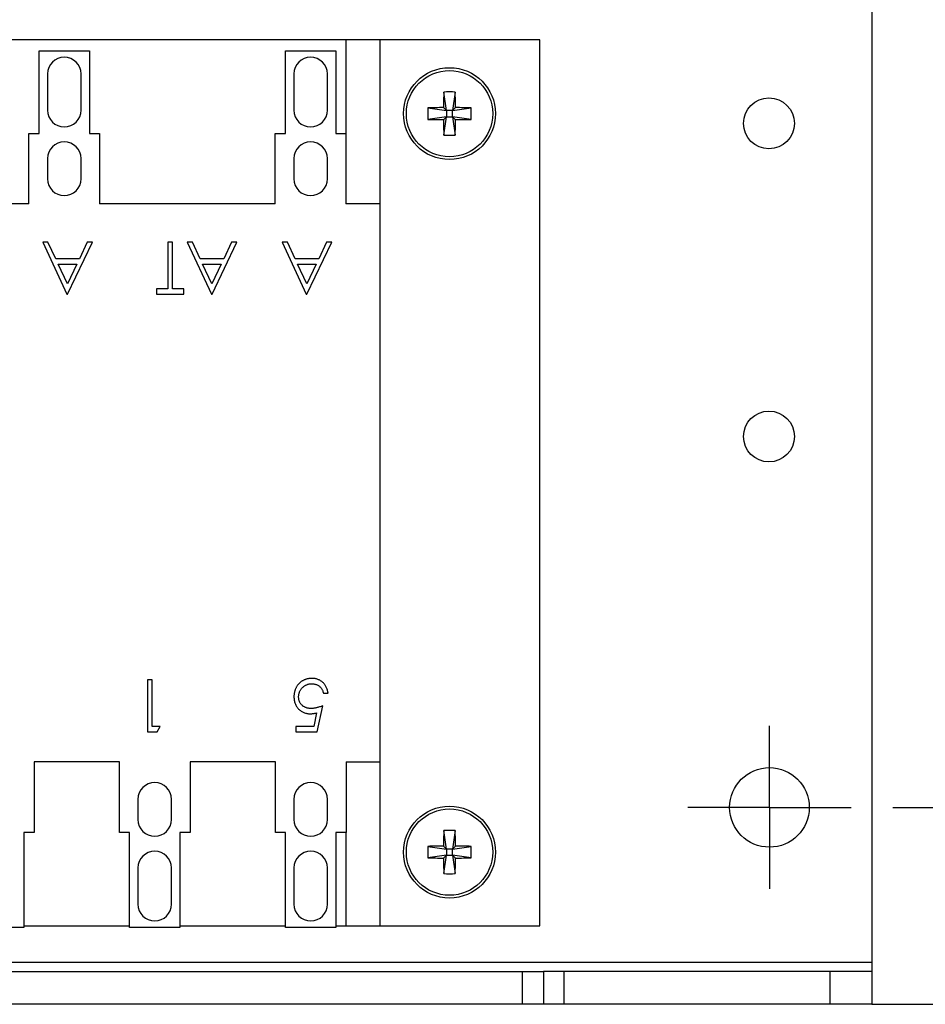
# Model space of a CAD drawing. Header units: inches. Extents: x 0.5 to 21.5, y 0.5 to 16.5.
# Tile 4 of 11: x 10.8 to 13, y 7.8 to 10.2. Entities that reach past the tile are written whole.
import ezdxf

# ---------------------------------------------------------------- set-up
doc = ezdxf.new("R2010")
doc.units = ezdxf.units.IN
doc.header["$LTSCALE"] = 2
doc.header["$MEASUREMENT"] = 0
doc.linetypes.add('CENTERX2', pattern=[0.8, 0.5, -0.1, 0.1, -0.1])
doc.layers.add('CENTER', color=40, linetype='CENTERX2')
doc.layers.add('DIMENSIONS', color=140, linetype='Continuous', lineweight=25)
doc.styles.add('SLDTEXTSTYLE0', font='TXT', dxfattribs={"width": 0.7})
doc.dimstyles.new('SLDDIMSTYLE0', dxfattribs={"dimtxt": 0.169922, "dimasz": 0.26, "dimexe": 0, "dimexo": 0.0625, "dimgap": 0.04248, "dimtad": 0, "dimtih": 1, "dimtoh": 1, "dimrnd": 1e-09, "dimzin": 12, "dimdsep": 46, "dimtxsty": 'SLDTEXTSTYLE0', "dimsah": 1, "dimcen": 0.09, "dimadec": 0, "dimazin": 3, "dimtfac": 1, "dimtofl": 0, "dimtmove": 0, "dimatfit": 3, "dimfxl": 0, "dimfrac": 2, "dimtolj": 1, "dimtzin": 12, "dimarcsym": 0})

# ---------------------------------------------------------------- blocks, each defined once
blk = doc.blocks.new('_D')
at = {"layer": 'DIMENSIONS'}
for p, q in [((12.909, 12.4173), (14.0044, 12.4173)), ((13.7544, 12.4173), (13.7544, 10.8527)), ((13.4313, 10.5446), (13.3742, 10.5446)), ((13.3742, 10.5446), (13.3742, 10.2745)), ((14.0776, 10.5446), (14.1346, 10.5446)), ((14.1346, 10.5446), (14.1346, 10.2745)), ((13.3742, 10.2745), (13.4313, 10.2745)), ((14.1346, 10.2745), (14.0776, 10.2745)), ((13.7544, 8.2785), (13.7544, 10.2365)), ((12.909, 8.2785), (14.0044, 8.2785))]:
    blk.add_line(p, q, dxfattribs=at)
for points in [[(13.7544, 12.4173), (13.7144, 12.1573), (13.7944, 12.1573)], [(13.7544, 8.2785), (13.7944, 8.5385), (13.7144, 8.5385)]]:
    blk.add_solid(points, dxfattribs=at)
at = {"layer": 'DIMENSIONS', "char_height": 0.16667, "attachment_point": 1, "style": 'SLDTEXTSTYLE0'}
for s, insert in [('4.14', (13.502, 10.7975)), ('105.1', (13.4313, 10.4894))]:
    blk.add_mtext(s, dxfattribs=dict(at, insert=insert))
blk = doc.blocks.new('_D_1')
at = {"layer": 'DIMENSIONS'}
for p, q in [((12.9588, 12.6811), (14.9493, 12.6811)), ((14.6993, 12.6811), (14.6993, 10.8527)), ((14.3762, 10.5446), (14.3191, 10.5446)), ((14.3191, 10.5446), (14.3191, 10.2745)), ((15.0225, 10.5446), (15.0795, 10.5446)), ((15.0795, 10.5446), (15.0795, 10.2745)), ((14.3191, 10.2745), (14.3762, 10.2745)), ((15.0795, 10.2745), (15.0225, 10.2745)), ((14.6993, 7.8061), (14.6993, 10.2365)), ((12.8588, 7.8061), (14.9493, 7.8061))]:
    blk.add_line(p, q, dxfattribs=at)
for points in [[(14.6993, 12.6811), (14.6593, 12.4211), (14.7393, 12.4211)], [(14.6993, 7.8061), (14.7393, 8.0661), (14.6593, 8.0661)]]:
    blk.add_solid(points, dxfattribs=at)
at = {"layer": 'DIMENSIONS', "char_height": 0.16667, "attachment_point": 1, "style": 'SLDTEXTSTYLE0'}
for s, insert in [('4.88', (14.4468, 10.7975)), ('123.8', (14.3762, 10.4894))]:
    blk.add_mtext(s, dxfattribs=dict(at, insert=insert))
blk = doc.blocks.new('SW_CENTERMARKSYMBOL_3')
at = {"layer": 'CENTER', "color": 0}
for p, q in [((0, 0.1), (0, 0.1955)), ((0, 0), (0, 0.1)), ((-0.1, 0), (-0.1955, 0)), ((0, 0), (-0.1, 0)), ((0, 0), (0, -0.1)), ((0, 0), (0.1, 0)), ((0.1, 0), (0.1955, 0)), ((0, -0.1), (0, -0.1955))]:
    blk.add_line(p, q, dxfattribs=at)

msp = doc.modelspace()

# ---------------------------------------------------------------- linework, layer by layer
for p, q in [((12.8588, 10.2165), (12.8588, 7.9061)), ((11.5983, 10.12), (9.929, 10.12)), ((11.5983, 9.7263), (11.5983, 10.12)), ((11.679, 10.12), (11.5983, 10.12)), ((11.679, 10.12), (11.679, 9.7263)), ((12.0629, 10.12), (11.679, 10.12)), ((12.0629, 7.9941), (12.0629, 10.12)), ((10.8624, 9.8953), (10.8624, 10.0938)), ((10.8624, 10.0938), (10.9833, 10.0938)), ((10.9833, 10.0938), (10.9833, 9.8953)), ((11.4529, 9.8953), (11.4529, 10.0938)), ((11.4529, 10.0938), (11.5738, 10.0938)), ((11.5738, 10.0938), (11.5738, 9.8953)), ((10.8826, 10.0381), (10.8826, 9.9511)), ((10.9631, 9.9511), (10.9631, 10.0381)), ((11.4731, 10.0381), (11.4731, 9.9511)), ((11.5536, 9.9511), (11.5536, 10.0381)), ((11.8391, 9.9502), (11.8326, 9.9946)), ((11.8601, 9.9946), (11.8536, 9.9502)), ((11.7946, 9.9567), (11.8391, 9.9502)), ((11.8391, 9.9502), (11.8319, 9.9573)), ((11.8536, 9.9502), (11.8391, 9.9502)), ((11.8391, 9.9502), (11.8391, 9.9356)), ((11.8608, 9.9573), (11.8536, 9.9502)), ((11.8536, 9.9502), (11.8981, 9.9567)), ((11.8536, 9.9356), (11.8536, 9.9502)), ((11.8391, 9.9356), (11.7946, 9.9291)), ((11.8391, 9.9356), (11.8319, 9.9284)), ((11.8326, 9.8911), (11.8391, 9.9356)), ((11.8391, 9.9356), (11.8536, 9.9356)), ((11.8981, 9.9291), (11.8536, 9.9356)), ((11.8608, 9.9284), (11.8536, 9.9356)), ((11.8536, 9.9356), (11.8601, 9.8911)), ((10.8382, 9.7263), (10.8382, 9.8953)), ((10.8382, 9.8953), (10.8624, 9.8953)), ((10.9833, 9.8953), (11.0075, 9.8953)), ((11.0075, 9.8953), (11.0075, 9.7263)), ((11.4287, 9.7263), (11.4287, 9.8953)), ((11.4287, 9.8953), (11.4529, 9.8953)), ((11.5738, 9.8953), (11.598, 9.8953)), ((11.598, 9.8953), (11.598, 9.7263)), ((10.8826, 9.8349), (10.8826, 9.7865)), ((10.9631, 9.7865), (10.9631, 9.8349)), ((11.4731, 9.8349), (11.4731, 9.7865)), ((11.5536, 9.7865), (11.5536, 9.8349)), ((10.8382, 9.7263), (10.4169, 9.7263)), ((11.4287, 9.7263), (11.0075, 9.7263)), ((11.5983, 9.7263), (11.598, 9.7263)), ((11.679, 9.7263), (11.5983, 9.7263)), ((11.679, 9.7263), (11.679, 8.3878)), ((10.8838, 9.6349), (10.8716, 9.6349)), ((10.8716, 9.6349), (10.9293, 9.5099)), ((10.9023, 9.5949), (10.8838, 9.6349)), ((10.9309, 9.5099), (10.9902, 9.6349)), ((10.978, 9.6349), (10.959, 9.5949)), ((10.9902, 9.6349), (10.978, 9.6349)), ((11.1825, 9.6349), (11.1713, 9.6349)), ((11.1713, 9.6349), (11.1713, 9.5228)), ((11.1825, 9.5228), (11.1825, 9.6349)), ((11.23, 9.6349), (11.2178, 9.6349)), ((11.2178, 9.6349), (11.2755, 9.5099)), ((11.2485, 9.5949), (11.23, 9.6349)), ((11.2771, 9.5099), (11.3364, 9.6349)), ((11.3241, 9.6349), (11.3051, 9.5949)), ((11.3364, 9.6349), (11.3241, 9.6349)), ((11.4576, 9.6349), (11.4454, 9.6349)), ((11.4454, 9.6349), (11.5031, 9.5099)), ((11.476, 9.5949), (11.4576, 9.6349)), ((11.5047, 9.5099), (11.564, 9.6349)), ((11.5517, 9.6349), (11.5327, 9.5949)), ((11.564, 9.6349), (11.5517, 9.6349)), ((10.959, 9.5949), (10.9023, 9.5949)), ((11.3051, 9.5949), (11.2485, 9.5949)), ((11.5327, 9.5949), (11.476, 9.5949)), ((10.9303, 9.5343), (10.9082, 9.5821)), ((10.9082, 9.5821), (10.9529, 9.5821)), ((10.9529, 9.5821), (10.9303, 9.5343)), ((11.2764, 9.5343), (11.2544, 9.5821)), ((11.2544, 9.5821), (11.2991, 9.5821)), ((11.2991, 9.5821), (11.2764, 9.5343)), ((11.504, 9.5343), (11.482, 9.5821)), ((11.482, 9.5821), (11.5266, 9.5821)), ((11.5266, 9.5821), (11.504, 9.5343)), ((11.1441, 9.5228), (11.1441, 9.5099)), ((11.1713, 9.5228), (11.1441, 9.5228)), ((11.2098, 9.5228), (11.1825, 9.5228)), ((11.2098, 9.5099), (11.2098, 9.5228)), ((10.9293, 9.5099), (10.9309, 9.5099)), ((11.1441, 9.5099), (11.2098, 9.5099)), ((11.2755, 9.5099), (11.2771, 9.5099)), ((11.5031, 9.5099), (11.5047, 9.5099)), ((11.1225, 8.5848), (11.1225, 8.4598)), ((11.1337, 8.5848), (11.1225, 8.5848)), ((11.1337, 8.4726), (11.1337, 8.5848)), ((11.5439, 8.5527), (11.5552, 8.5527)), ((11.5275, 8.5055), (11.5208, 8.4726)), ((11.5295, 8.4598), (11.5423, 8.5223)), ((11.1225, 8.4598), (11.1456, 8.4598)), ((11.1529, 8.4726), (11.1337, 8.4726)), ((11.1456, 8.4598), (11.1529, 8.4726)), ((11.4782, 8.4726), (11.4782, 8.4598)), ((11.5208, 8.4726), (11.4782, 8.4726)), ((11.4782, 8.4598), (11.5295, 8.4598)), ((10.8503, 8.3878), (10.8503, 8.2185)), ((11.055, 8.3878), (10.8503, 8.3878)), ((11.055, 8.2185), (11.055, 8.3878)), ((11.2243, 8.3878), (11.2243, 8.2185)), ((11.429, 8.3878), (11.2243, 8.3878)), ((11.429, 8.2185), (11.429, 8.3878)), ((11.5983, 8.3878), (11.679, 8.3878)), ((11.5983, 8.3878), (11.5983, 8.2185)), ((11.679, 8.3878), (11.679, 7.9941)), ((11.0994, 8.2978), (11.0994, 8.2494)), ((11.1799, 8.2494), (11.1799, 8.2978)), ((11.4734, 8.2978), (11.4734, 8.2494)), ((11.5539, 8.2494), (11.5539, 8.2978)), ((11.8391, 8.1785), (11.8326, 8.223)), ((11.8601, 8.223), (11.8536, 8.1785)), ((10.8261, 8.2185), (10.8261, 7.9905)), ((10.8503, 8.2185), (10.8261, 8.2185)), ((11.0792, 8.2185), (11.055, 8.2185)), ((11.0792, 7.9905), (11.0792, 8.2185)), ((11.2001, 8.2185), (11.2001, 7.9905)), ((11.2243, 8.2185), (11.2001, 8.2185)), ((11.4532, 8.2185), (11.429, 8.2185)), ((11.4532, 7.9905), (11.4532, 8.2185)), ((11.5741, 8.2185), (11.5741, 7.9905)), ((11.5983, 8.2185), (11.5741, 8.2185)), ((11.5983, 7.9941), (11.5983, 8.2185)), ((11.7946, 8.185), (11.8391, 8.1785)), ((11.8391, 8.1785), (11.8319, 8.1857)), ((11.8391, 8.1785), (11.8391, 8.1639)), ((11.8536, 8.1785), (11.8391, 8.1785)), ((11.8608, 8.1857), (11.8536, 8.1785)), ((11.8536, 8.1785), (11.8981, 8.185)), ((11.8536, 8.1639), (11.8536, 8.1785)), ((11.8391, 8.1639), (11.7946, 8.1574)), ((11.8391, 8.1639), (11.8319, 8.1568)), ((11.8326, 8.1195), (11.8391, 8.1639)), ((11.8391, 8.1639), (11.8536, 8.1639)), ((11.8981, 8.1574), (11.8536, 8.1639)), ((11.8608, 8.1568), (11.8536, 8.1639)), ((11.8536, 8.1639), (11.8601, 8.1195)), ((11.0994, 8.1332), (11.0994, 8.0462)), ((11.1799, 8.0462), (11.1799, 8.1332)), ((11.4734, 8.1332), (11.4734, 8.0462)), ((11.5539, 8.0462), (11.5539, 8.1332)), ((10.8261, 7.9905), (10.7052, 7.9905)), ((10.8261, 7.9941), (11.0792, 7.9941)), ((11.2001, 7.9905), (11.0792, 7.9905)), ((11.2001, 7.9941), (11.4532, 7.9941)), ((11.5741, 7.9905), (11.4532, 7.9905)), ((11.5741, 7.9941), (11.5983, 7.9941)), ((11.5983, 7.9941), (11.679, 7.9941)), ((11.679, 7.9941), (12.0629, 7.9941)), ((12.8588, 7.9061), (9.0463, 7.9061)), ((12.8588, 7.9061), (12.8588, 7.8848)), ((9.5229, 7.8848), (12.0214, 7.8848)), ((12.0214, 7.8061), (12.0214, 7.8848)), ((12.0214, 7.8848), (12.0714, 7.8848)), ((12.0714, 7.8848), (12.0714, 7.8061)), ((12.1214, 7.8848), (12.0714, 7.8848)), ((12.1214, 7.8061), (12.1214, 7.8848)), ((12.7588, 7.8848), (12.1214, 7.8848)), ((12.7588, 7.8061), (12.7588, 7.8848)), ((12.8588, 7.8848), (12.7588, 7.8848)), ((12.8588, 7.8848), (12.8588, 7.8061)), ((12.0214, 7.8061), (9.5229, 7.8061)), ((12.0714, 7.8061), (12.0214, 7.8061)), ((12.1214, 7.8061), (12.0714, 7.8061)), ((12.7588, 7.8061), (12.1214, 7.8061)), ((12.8588, 7.8061), (12.7588, 7.8061))]:
    msp.add_line(p, q)
for centre, radius in [((11.8464, 9.9429), 0.1102), ((11.8464, 9.9429), 0.1035), ((12.6123, 9.9195), 0.061), ((12.6123, 9.1683), 0.061), ((12.6135, 8.2785), 0.0955), ((11.8464, 8.1712), 0.1102), ((11.8464, 8.1712), 0.1035)]:
    msp.add_circle(centre, radius)
for centre, radius, start, end in [((10.9228, 10.0381), 0.0402, 0, 180), ((11.5134, 10.0381), 0.0402, 0, 180), ((13.6299, 9.9438), 1.798, 178.3786, 179.5673), ((11.8464, 9.6791), 0.3158, 87.4983, 92.5017), ((10.0628, 9.9438), 1.798, 0.4327, 1.6214), ((10.9228, 9.9511), 0.0402, 180, 0), ((11.5134, 9.9511), 0.0402, 180, 0), ((12.1101, 9.9429), 0.3158, 177.4983, 182.5017), ((11.8455, 8.1594), 1.798, 90.4327, 91.6214), ((11.8472, 8.1594), 1.798, 88.3786, 89.5673), ((11.5826, 9.9429), 0.3158, 357.4983, 2.5017), ((11.8455, 11.7264), 1.798, 268.3786, 269.5673), ((13.6299, 9.942), 1.798, 180.4327, 181.6214), ((10.0628, 9.942), 1.798, 358.3786, 359.5673), ((11.8472, 11.7264), 1.798, 270.4327, 271.6214), ((10.9228, 9.8349), 0.0402, 0, 180), ((11.5134, 9.8349), 0.0402, 0, 180), ((11.8464, 10.2067), 0.3158, 267.4983, 272.5017), ((10.9228, 9.7865), 0.0402, 180, 0), ((11.5134, 9.7865), 0.0402, 180, 0), ((11.1397, 8.2978), 0.0402, 0, 180), ((11.5137, 8.2978), 0.0402, 0, 180), ((11.1397, 8.2494), 0.0402, 180, 0), ((11.5137, 8.2494), 0.0402, 180, 0), ((13.6299, 8.1721), 1.798, 178.3786, 179.5673), ((11.8464, 7.9074), 0.3158, 87.4983, 92.5017), ((10.0628, 8.1721), 1.798, 0.4327, 1.6214), ((11.1397, 8.1332), 0.0402, 0, 180), ((11.5137, 8.1332), 0.0402, 0, 180), ((12.1101, 8.1712), 0.3158, 177.4983, 182.5017), ((11.8455, 6.3877), 1.798, 90.4327, 91.6214), ((11.8472, 6.3877), 1.798, 88.3786, 89.5673), ((11.5826, 8.1712), 0.3158, 357.4983, 2.5017), ((11.8455, 9.9548), 1.798, 268.3786, 269.5673), ((13.6299, 8.1704), 1.798, 180.4327, 181.6214), ((10.0628, 8.1704), 1.798, 358.3786, 359.5673), ((11.8472, 9.9548), 1.798, 270.4327, 271.6214), ((11.8464, 8.435), 0.3158, 267.4983, 272.5017), ((11.1397, 8.0462), 0.0402, 180, 0), ((11.5137, 8.0462), 0.0402, 180, 0)]:
    msp.add_arc(centre, radius, start, end)
for points, knots in [([(11.517, 8.588), (11.516, 8.588), (11.5139, 8.588), (11.5109, 8.5877), (11.5079, 8.5872), (11.505, 8.5866), (11.5023, 8.5859), (11.4996, 8.5849), (11.497, 8.5838), (11.4946, 8.5825), (11.4922, 8.5811), (11.4899, 8.5794), (11.4878, 8.5777), (11.4858, 8.5758), (11.4839, 8.5737), (11.4822, 8.5715), (11.4806, 8.5692), (11.4791, 8.5666), (11.4778, 8.564), (11.4766, 8.5614), (11.4756, 8.5586), (11.4748, 8.5558), (11.4742, 8.5529), (11.4737, 8.55), (11.4735, 8.547), (11.4734, 8.545), (11.4734, 8.5439)], [0, 0, 0, 0, 0.045086, 0.089255, 0.132243, 0.17425, 0.215459, 0.256062, 0.296449, 0.336771, 0.376906, 0.416433, 0.456138, 0.495926, 0.535754, 0.576076, 0.617285, 0.659151, 0.701562, 0.743702, 0.785445, 0.827446, 0.869882, 0.912566, 0.955986, 1, 1, 1, 1]), ([(11.4846, 8.5435), (11.4847, 8.5446), (11.4847, 8.5468), (11.4852, 8.5499), (11.4859, 8.553), (11.4869, 8.5559), (11.4883, 8.5587), (11.4899, 8.5613), (11.4918, 8.5638), (11.494, 8.5661), (11.4963, 8.5682), (11.4989, 8.5701), (11.5015, 8.5717), (11.5042, 8.5729), (11.5071, 8.5739), (11.5101, 8.5746), (11.5132, 8.5751), (11.5153, 8.5751), (11.5164, 8.5752)], [0, 0, 0, 0, 0.06671, 0.130913, 0.19326, 0.254908, 0.316089, 0.377705, 0.440242, 0.504053, 0.568301, 0.630339, 0.691695, 0.751784, 0.81232, 0.873575, 0.935793, 1, 1, 1, 1]), ([(11.5164, 8.5752), (11.5175, 8.5751), (11.5196, 8.5751), (11.5229, 8.5745), (11.526, 8.5736), (11.5291, 8.5724), (11.5319, 8.5709), (11.5345, 8.5691), (11.5368, 8.5671), (11.5389, 8.5648), (11.5405, 8.5623), (11.542, 8.5594), (11.5431, 8.5562), (11.5437, 8.5539), (11.5439, 8.5527)], [0, 0, 0, 0, 0.084794, 0.168742, 0.253267, 0.338489, 0.422631, 0.503491, 0.581382, 0.65782, 0.735623, 0.818006, 0.905313, 1, 1, 1, 1]), ([(11.5552, 8.5527), (11.555, 8.554), (11.5546, 8.5565), (11.5537, 8.5601), (11.5525, 8.5636), (11.5511, 8.5669), (11.5494, 8.57), (11.5474, 8.5729), (11.5452, 8.5757), (11.5427, 8.5782), (11.5401, 8.5805), (11.5372, 8.5825), (11.5342, 8.5842), (11.5311, 8.5856), (11.5278, 8.5867), (11.5243, 8.5874), (11.5207, 8.5879), (11.5183, 8.588), (11.517, 8.588)], [0, 0, 0, 0, 0.067653, 0.133197, 0.197015, 0.259289, 0.321332, 0.382658, 0.444117, 0.506477, 0.568385, 0.629234, 0.689363, 0.749276, 0.809764, 0.871292, 0.934579, 1, 1, 1, 1]), ([(11.4734, 8.5439), (11.4735, 8.5425), (11.4735, 8.5396), (11.4741, 8.5354), (11.4749, 8.5314), (11.4761, 8.5276), (11.4777, 8.524), (11.4796, 8.5206), (11.4819, 8.5175), (11.4845, 8.5145), (11.4874, 8.5118), (11.4904, 8.5095), (11.4937, 8.5075), (11.4971, 8.5059), (11.5008, 8.5046), (11.5046, 8.5037), (11.5086, 8.5031), (11.5114, 8.5031), (11.5128, 8.503)], [0, 0, 0, 0, 0.068955, 0.135222, 0.199238, 0.26174, 0.322744, 0.383933, 0.444896, 0.507119, 0.569232, 0.629629, 0.689185, 0.748719, 0.809106, 0.870606, 0.934192, 1, 1, 1, 1]), ([(11.5148, 8.5159), (11.5137, 8.5159), (11.5115, 8.5159), (11.5083, 8.5163), (11.5053, 8.5169), (11.5025, 8.5177), (11.4998, 8.5188), (11.4973, 8.5201), (11.495, 8.5217), (11.4928, 8.5235), (11.4909, 8.5255), (11.4892, 8.5276), (11.4878, 8.5299), (11.4867, 8.5323), (11.4857, 8.5349), (11.4851, 8.5376), (11.4847, 8.5405), (11.4847, 8.5425), (11.4846, 8.5435)], [0, 0, 0, 0, 0.072963, 0.141945, 0.208532, 0.272587, 0.335035, 0.395882, 0.4567, 0.517313, 0.577339, 0.63623, 0.69437, 0.752784, 0.81164, 0.872084, 0.934649, 1, 1, 1, 1]), ([(11.5128, 8.503), (11.5139, 8.5031), (11.5162, 8.5031), (11.5198, 8.5036), (11.5236, 8.5044), (11.5262, 8.5051), (11.5275, 8.5055)], [0, 0, 0, 0, 0.226027, 0.467099, 0.724932, 1, 1, 1, 1]), ([(11.5423, 8.5223), (11.541, 8.5218), (11.5384, 8.5208), (11.5346, 8.5195), (11.5309, 8.5184), (11.5274, 8.5175), (11.5241, 8.5168), (11.5208, 8.5162), (11.5178, 8.5159), (11.5158, 8.5159), (11.5148, 8.5159)], [0, 0, 0, 0, 0.149642, 0.291099, 0.426212, 0.553498, 0.6749, 0.788977, 0.897797, 1, 1, 1, 1])]:
    msp.add_open_spline(points, degree=3, knots=knots)

# ---------------------------------------------------------------- block references
at = {"layer": 'CENTER'}
msp.add_blockref('SW_CENTERMARKSYMBOL_3', (12.6135, 8.2785), dxfattribs=at)

# ---------------------------------------------------------------- dimensions: what is measured, and where the dimension line sits
at = {"layer": 'DIMENSIONS'}
for base, p1, p2, picture, middle in [((14.6993043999, 7.8060722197), (12.8587532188, 12.6810722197), (12.7587532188, 7.8060722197), '_D_1', (14.6993043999, 10.544609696)), ((13.7544, 8.2785), (12.809, 12.4173), (12.809, 8.2785), '_D', (13.7544, 10.5446))]:
    dim = msp.add_linear_dim(base=base, p1=p1, p2=p2, angle=90, dimstyle='SLDDIMSTYLE0', dxfattribs=at)
    dim.commit()
    dim.dimension.update_dxf_attribs({"geometry": picture, "text_midpoint": middle, "dimtype": 160})

doc.saveas('drawing.dxf')
